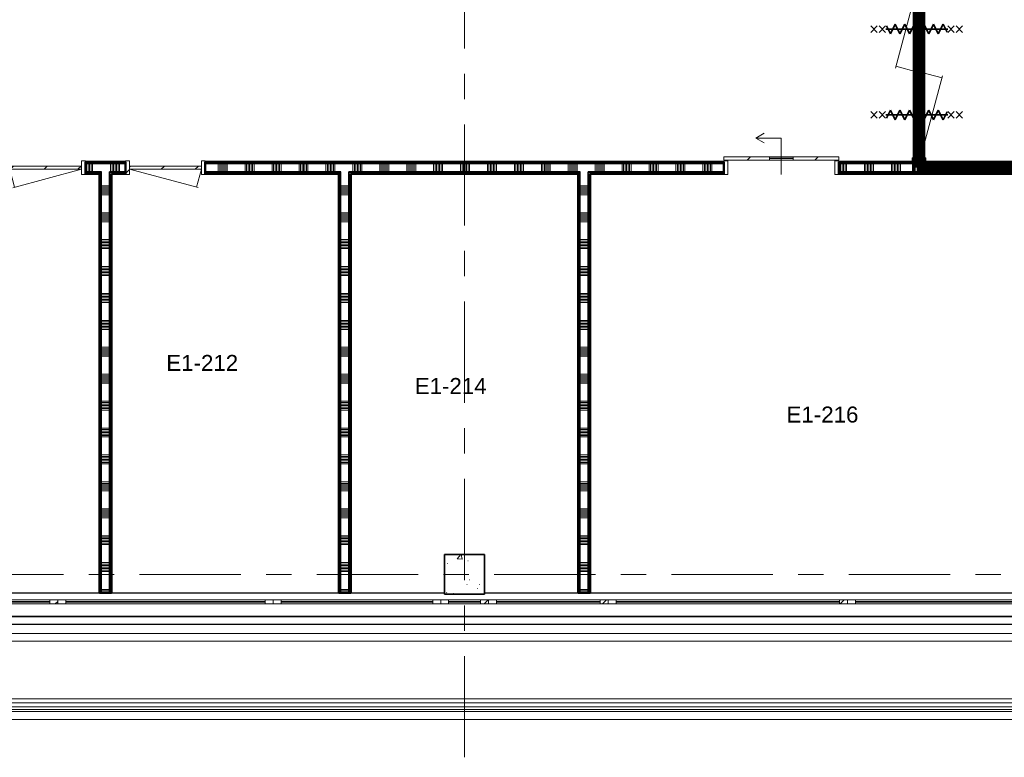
# Model space of a CAD drawing. Extents: x -3204 to 54657, y -2294 to 61632.
# Tile 4 of 65: x 10023 to 22365, y -2294 to 6956. Entities that reach past the tile are written whole.
import ezdxf

# ---------------------------------------------------------------- set-up
doc = ezdxf.new("R2010")
doc.units = 0
doc.header["$LTSCALE"] = 100
doc.linetypes.add('SCHEIDING_BRANDWEREND60', pattern=[3.2, 0.8, -1.6, 0.8])
doc.linetypes.add('stramien', pattern=[22.225, 12.7, -3.175, 3.175, -3.175])
for name, color, linetype, lineweight in [('00---0--FM-RUIMTENR', 7, 'Continuous', 18), ('BA20----_WANDEN', 14, 'Continuous', 50), ('BL$1A---_ALGEMEEN', 7, 'Continuous', 18), ('BL$7A---_STRAMIEN', 7, 'Continuous', 18), ('BL20----_WANDEN', 7, 'Continuous', 25), ('BL23----_VLOEREN', 11, 'Continuous', 18), ('BL28----_CONSTRUCTIES', 4, 'Continuous', 18), ('BL30----_BRANDSYMBOLEN', 14, 'Continuous', 35), ('BL30----_KOZIJNEN', 14, 'Continuous', 25), ('BL34----_BALUSTRADES', 1, 'Continuous', 18), ('BL40----_BRANDWERENDESCHEIDING_60MIN', 84, 'SCHEIDING_BRANDWEREND60', 158)]:
    doc.layers.add(name, color=color, linetype=linetype, lineweight=lineweight)
doc.styles.add('Arial', font='arial.ttf', dxfattribs={"height": 200})
pattern_1 = [(270, (14449.17, 5175), (500, -9e-13), []), (270, (14399.17, 5175), (500, -9e-13), []), (270, (14349.17, 5175), (500, -9e-13), []), (270, (14299.17, 5175), (500, -9e-13), [])]
pattern_2 = [(180, (17175, 2597.5), (7e-13, -500), []), (180, (17175, 2647.5), (7e-13, -500), []), (180, (17175, 2697.5), (7e-13, -500), []), (180, (17175, 2747.5), (7e-13, -500), [])]
pattern_3 = [(180, (11175, 2597.5), (7e-13, -500), []), (180, (11175, 2647.5), (7e-13, -500), []), (180, (11175, 2697.5), (7e-13, -500), []), (180, (11175, 2747.5), (7e-13, -500), [])]
pattern_4 = [(180, (14175, 2597.5), (7e-13, -500), []), (180, (14175, 2647.5), (7e-13, -500), []), (180, (14175, 2697.5), (7e-13, -500), []), (180, (14175, 2747.5), (7e-13, -500), [])]
pattern_5 = [(315, (6505.1, 12417.9), (500, 500), []), (315, (6505.1, 12247.9), (500, 500), []), (315, (6505.1, 12237.9), (500, 500), []), (315, (6505.1, 12227.9), (500, 500), []), (315, (6505.1, 12217.9), (500, 500), []), (315, (6505.1, 12207.9), (500, 500), []), (315, (6505.1, 12197.9), (500, 500), []), (315, (6505.1, 12187.9), (500, 500), [])]
pattern_6 = [(270, (22143.83, 5175), (500, -5e-12), []), (270, (22093.83, 5175), (500, -5e-12), []), (270, (22043.83, 5175), (500, -5e-12), []), (270, (21993.83, 5175), (500, -5e-12), [])]

# ---------------------------------------------------------------- blocks, each defined once
blk = doc.blocks.new('23_FL_glazenwasbalkon5 - AL_23_glazenwasbalkon-1321649-1')
at = {"layer": 'BL23----_VLOEREN'}
for p, q in [((-1818, -13545), (38662, -13545)), ((38762, -13645), (-1918, -13645)), ((-2798, -14525), (39642, -14525)), ((39614, -14498), (-2771, -14498)), ((39742, -14625), (-2898, -14625))]:
    blk.add_line(p, q, dxfattribs=at)
blk = doc.blocks.new('31_WN_AMC_a_br_raam - 2400x1530-V52-1')
at = {"layer": 'BL30----_KOZIJNEN', "lineweight": 18}
h = blk.add_hatch(dxfattribs=at)
h.set_pattern_fill('FP_102', color=256, style=0, pattern_type=2)
h.set_pattern_definition([(225, (421.6, -13145.1), (449.013, -449.013), []), (225, (262.85, -13145.1), (6e-14, -898.026), []), (225, (580.35, -13145.1), (6e-14, -898.026), [])])
h.paths.add_polyline_path([(-1200, 29), (-1200, -21), (-1100, -21), (-1100, 29)], flags=0)
h.paths.add_polyline_path([(1200, 29), (1100, 29), (1100, -21), (1200, -21)], flags=0)
for p, q in [((-1200, 29), (-1200, -21)), ((-1100, 29), (-1200, 29)), ((-1100, -21), (-1100, 29)), ((-1100, 29), (1100, 29)), ((1100, 7), (-1100, 7)), ((-1100, 7), (-1100, 1)), ((-1100, 1), (1100, 1)), ((1200, 29), (1100, 29)), ((1100, 29), (1100, -21)), ((1100, 1), (1100, 7)), ((1200, -21), (1200, 29)), ((-1200, -21), (-1100, -21)), ((-1100, -21), (1100, -21)), ((1100, -21), (1200, -21))]:
    blk.add_line(p, q, dxfattribs=at)
blk = doc.blocks.new('31_WN_AMC_a_br_paneel - 600x1530-V53-1')
at = {"layer": 'BL30----_KOZIJNEN', "lineweight": 18}
h = blk.add_hatch(dxfattribs=at)
h.set_pattern_fill('FP_104', color=256, style=0, pattern_type=2)
h.set_pattern_definition([(225, (6721.6, -13145.1), (449.013, -449.013), []), (225, (6562.85, -13145.1), (6e-14, -898.026), []), (225, (6880.35, -13145.1), (6e-14, -898.026), [])])
h.paths.add_polyline_path([(300, 29), (200, 29), (200, -21), (300, -21)], flags=0)
h.paths.add_polyline_path([(-300, 29), (-300, -21), (-200, -21), (-200, 29)], flags=0)
h = blk.add_hatch(dxfattribs=at)
h.set_pattern_fill('FP_103', color=256, style=0, pattern_type=2)
h.set_pattern_definition([(225, (6721.6, -13145.08), (212.132, -212.132), [])])
h.paths.add_polyline_path([(200, 8), (-200, 8), (-200, 0), (200, 0)], flags=0)
for p, q in [((-200, 29), (-300, 29)), ((-200, -21), (-200, 29)), ((-200, 29), (200, 29)), ((200, 8), (-200, 8)), ((-200, 8), (-200, 0)), ((-200, 0), (200, 0)), ((300, 29), (200, 29)), ((200, 29), (200, -21)), ((200, 0), (200, 8)), ((-300, -21), (-200, -21)), ((-200, -21), (200, -21)), ((200, -21), (300, -21))]:
    blk.add_line(p, q, dxfattribs=at)
blk = doc.blocks.new('31_WN_AMC_a_br_raam - 1500x1530-V55-1')
at = {"layer": 'BL30----_KOZIJNEN', "lineweight": 18}
h = blk.add_hatch(dxfattribs=at)
h.set_pattern_fill('FP_108', color=256, style=0, pattern_type=2)
h.set_pattern_definition([(225, (7771.6, -13145.1), (449.013, -449.013), []), (225, (7612.85, -13145.1), (6e-14, -898.026), []), (225, (7930.35, -13145.1), (6e-14, -898.026), [])])
h.paths.add_polyline_path([(-750, 29), (-750, -21), (-650, -21), (-650, 29)], flags=0)
h.paths.add_polyline_path([(750, 29), (650, 29), (650, -21), (750, -21)], flags=0)
for p, q in [((-750, 29), (-750, -21)), ((-650, 29), (-750, 29)), ((-650, -21), (-650, 29)), ((-650, 29), (650, 29)), ((650, 7), (-650, 7)), ((-650, 7), (-650, 1)), ((-650, 1), (650, 1)), ((750, 29), (650, 29)), ((650, 29), (650, -21)), ((650, 1), (650, 7)), ((750, -21), (750, 29)), ((-750, -21), (-650, -21)), ((-650, -21), (650, -21)), ((650, -21), (750, -21))]:
    blk.add_line(p, q, dxfattribs=at)
blk = doc.blocks.new('31_WN_AMC_a_br_raam - 3000x1530-2251163-1')
at = {"layer": 'BL30----_KOZIJNEN', "lineweight": 18}
h = blk.add_hatch(dxfattribs=at)
h.set_pattern_fill('FP_109', color=256, style=0, pattern_type=2)
h.set_pattern_definition([(225, (10021.6, -13145.1), (449.013, -449.013), []), (225, (9862.85, -13145.1), (6e-14, -898.026), []), (225, (10180.35, -13145.1), (6e-14, -898.026), [])])
h.paths.add_polyline_path([(-1500, 29), (-1500, -21), (-1400, -21), (-1400, 29)], flags=0)
h.paths.add_polyline_path([(1500, 29), (1400, 29), (1400, -21), (1500, -21)], flags=0)
for p, q in [((-1500, 29), (-1500, -21)), ((-1400, 29), (-1500, 29)), ((-1400, -21), (-1400, 29)), ((-1400, 29), (1400, 29)), ((1400, 7), (-1400, 7)), ((-1400, 7), (-1400, 1)), ((-1400, 1), (1400, 1)), ((1500, 29), (1400, 29)), ((1400, 29), (1400, -21)), ((1400, 1), (1400, 7)), ((1500, -21), (1500, 29)), ((-1500, -21), (-1400, -21)), ((-1400, -21), (1400, -21)), ((1400, -21), (1500, -21))]:
    blk.add_line(p, q, dxfattribs=at)
blk = doc.blocks.new('31_WN_AMC_a_br_raam - 2700x1530-2251161-1')
at = {"layer": 'BL30----_KOZIJNEN', "lineweight": 18}
for p, q in [((-1350, 29), (-1350, -21)), ((-1250, 29), (-1350, 29)), ((-1250, -21), (-1250, 29)), ((-1250, 29), (1250, 29)), ((1250, 7), (-1250, 7)), ((-1250, 7), (-1250, 1)), ((-1250, 1), (1250, 1)), ((1350, 29), (1250, 29)), ((1250, 29), (1250, -21)), ((1250, 1), (1250, 7)), ((1350, -21), (1350, 29)), ((-1350, -21), (-1250, -21)), ((-1250, -21), (1250, -21)), ((1250, -21), (1350, -21))]:
    blk.add_line(p, q, dxfattribs=at)
blk = doc.blocks.new('31_WN_AMC_a_br_raam - 2100x1530-V61-1')
at = {"layer": 'BL30----_KOZIJNEN', "lineweight": 18}
for p, q in [((-1050, 29), (-1050, -21)), ((-950, 29), (-1050, 29)), ((-950, -21), (-950, 29)), ((-950, 29), (950, 29)), ((950, 7), (-950, 7)), ((-950, 7), (-950, 1)), ((-950, 1), (950, 1)), ((1050, 29), (950, 29)), ((950, 29), (950, -21)), ((950, 1), (950, 7)), ((1050, -21), (1050, 29)), ((-1050, -21), (-950, -21)), ((-950, -21), (950, -21)), ((950, -21), (1050, -21))]:
    blk.add_line(p, q, dxfattribs=at)
blk = doc.blocks.new('31_WN_AMC_a_br_raam - 2700x1530-V62-1')
at = {"layer": 'BL30----_KOZIJNEN', "lineweight": 18}
for p, q in [((-1350, 29), (-1350, -21)), ((-1250, 29), (-1350, 29)), ((-1250, -21), (-1250, 29)), ((-1250, 29), (1250, 29)), ((1250, 7), (-1250, 7)), ((-1250, 7), (-1250, 1)), ((-1250, 1), (1250, 1)), ((1350, 29), (1250, 29)), ((1250, 29), (1250, -21)), ((1250, 1), (1250, 7)), ((1350, -21), (1350, 29)), ((-1350, -21), (-1250, -21)), ((-1250, -21), (1250, -21)), ((1250, -21), (1350, -21))]:
    blk.add_line(p, q, dxfattribs=at)
blk = doc.blocks.new('Railing - Railing-2110828-1')
at = {"layer": 'BL34----_BALUSTRADES'}
for p, q in [((39532, -14415), (-2688, -14415)), ((39483, -14366), (-2639, -14366)), ((-2738, -14465), (39582, -14465))]:
    blk.add_line(p, q, dxfattribs=at)
blk = doc.blocks.new('32_DR_AMC_s_enkele deur_L_dt3 - 1000x2360-2900844-1')
at = {"layer": 'BL30----_KOZIJNEN', "lineweight": 18}
h = blk.add_hatch(dxfattribs=at)
h.set_pattern_fill('FP_211', color=256, style=0, pattern_type=2)
h.set_pattern_definition([(225, (2971.6, -7705.1), (500, -500), []), (225, (2801.6, -7705.1), (500, -500), []), (225, (2791.6, -7705.1), (500, -500), []), (225, (2781.6, -7705.1), (500, -500), []), (225, (2771.6, -7705.1), (500, -500), []), (225, (2761.6, -7705.1), (500, -500), []), (225, (2751.6, -7705.1), (500, -500), []), (225, (2741.6, -7705.1), (500, -500), [])])
h.paths.add_polyline_path([(-500, 85), (-500, -85), (-450, -85), (-450, 85)], flags=0)
h.paths.add_polyline_path([(500, 85), (450, 85), (450, -85), (500, -85)], flags=0)
h = blk.add_hatch(dxfattribs=at)
h.set_pattern_fill('FP_210', color=256, style=0, pattern_type=2)
h.set_pattern_definition([(225, (2971.6, -7705.08), (212.132, -212.132), [])])
h.paths.add_polyline_path([(-450, 20), (-450, -20), (450, -20), (450, 20), (228, 20)], flags=0)
for p, q in [((450, 20), (-409, 250)), ((-450, 20), (-390, 245)), ((-450, 85), (-500, 85)), ((-500, 85), (-500, -85)), ((-450, -85), (-450, 85)), ((450, 20), (-450, 20)), ((-450, 20), (-450, -20)), ((500, 85), (450, 85)), ((450, 85), (450, -85)), ((450, -20), (450, 20)), ((500, -85), (500, 85)), ((-500, -85), (-450, -85)), ((-450, -20), (450, -20)), ((450, -85), (500, -85))]:
    blk.add_line(p, q, dxfattribs=at)
blk = doc.blocks.new('32_DR_AMC_s_enkele deur_R_dt3 - 1000x2360 2-2903705-1')
at = {"layer": 'BL30----_KOZIJNEN', "lineweight": 18}
h = blk.add_hatch(dxfattribs=at)
h.set_pattern_fill('FP_218', color=256, style=0, pattern_type=2)
h.set_pattern_definition([(225, (1471.6, -7705.08), (212.132, -212.132), [])])
h.paths.add_polyline_path([(-450, 20), (-450, -20), (450, -20), (450, 20), (-187, 20)], flags=0)
for p, q in [((-450, 20), (414, 251)), ((450, 20), (390, 245)), ((-450, 85), (-500, 85)), ((-500, 85), (-500, -85)), ((-450, -85), (-450, 85)), ((450, 20), (-450, 20)), ((-450, 20), (-450, -20)), ((500, 85), (450, 85)), ((450, 85), (450, -85)), ((450, -20), (450, 20)), ((500, -85), (500, 85)), ((-500, -85), (-450, -85)), ((-450, -20), (450, -20)), ((450, -85), (500, -85))]:
    blk.add_line(p, q, dxfattribs=at)
blk = doc.blocks.new('32_DR_AMC_s_enkele schuifdeur_V3 - 1440x2360-2908158-1')
at = {"layer": 'BL$1A---_ALGEMEEN'}
h = blk.add_hatch(dxfattribs=at)
h.set_pattern_fill('FP_220', color=256, style=0, pattern_type=2)
h.set_pattern_definition([(225, (11016.6, -7705.08), (212.132, -212.132), [])])
h.paths.add_polyline_path([(-395, -95), (-395, -135), (175, -135), (175, -95)], flags=0)
h.paths.add_polyline_path([(678, -95), (475, -95), (475, -135), (1045, -135), (1045, -95)], flags=0)
at = {"layer": 'BL30----_KOZIJNEN', "lineweight": 18}
h = blk.add_hatch(dxfattribs=at)
h.set_pattern_fill('FP_221', color=256, style=0, pattern_type=2)
h.set_pattern_definition([(225, (11016.6, -7705.1), (500, -500), []), (225, (10846.6, -7705.1), (500, -500), []), (225, (10836.6, -7705.1), (500, -500), []), (225, (10826.6, -7705.1), (500, -500), []), (225, (10816.6, -7705.1), (500, -500), []), (225, (10806.6, -7705.1), (500, -500), []), (225, (10796.6, -7705.1), (500, -500), []), (225, (10786.6, -7705.1), (500, -500), [])])
h.paths.add_polyline_path([(-395, 85), (-395, -85), (-345, -85), (-345, 85)], flags=0)
h.paths.add_polyline_path([(995, 85), (995, -85), (1045, -85), (1045, 85)], flags=0)
at = {"layer": 'BL$1A---_ALGEMEEN'}
for p, q in [((325, 85), (325, -371)), ((645, -371), (541, -311)), ((325, -371), (645, -371)), ((645, -371), (541, -431))]:
    blk.add_line(p, q, dxfattribs=at)
at = {"layer": 'BL30----_KOZIJNEN', "lineweight": 18}
for p, q in [((-395, 85), (-345, 85)), ((-395, -85), (-395, 85)), ((-345, 85), (-345, -85)), ((995, 85), (1045, 85)), ((995, -85), (995, 85)), ((1045, 85), (1045, -85)), ((-345, -85), (-395, -85)), ((-395, -95), (175, -95)), ((-395, -135), (-395, -95)), ((175, -95), (175, -135)), ((475, -95), (175, -95)), ((175, -118), (175, -115)), ((175, -115), (475, -115)), ((475, -118), (175, -118)), ((475, -95), (1045, -95)), ((475, -135), (475, -95)), ((475, -115), (475, -118)), ((1045, -85), (995, -85)), ((1045, -95), (1045, -135)), ((175, -135), (-395, -135)), ((175, -135), (475, -135)), ((1045, -135), (475, -135))]:
    blk.add_line(p, q, dxfattribs=at)
blk = doc.blocks.new('32_DR_AMC_s_dubbele deur tegengesteld_L_dt3 - 2250x2650_wbdbo60-2939380-1')
at = {"layer": 'BL30----_KOZIJNEN', "lineweight": 18}
h = blk.add_hatch(dxfattribs=at)
h.set_pattern_fill('FP_760', color=256, style=0, pattern_type=2)
h.set_pattern_definition(pattern_5)
h.paths.add_polyline_path([(-1125, 75), (-1125, -85), (-1075, -85), (-1075, 85), (-1125, 85)], flags=0)
h.paths.add_polyline_path([(1075, 85), (1075, -85), (1125, -85), (1125, 85)], flags=0)
h = blk.add_hatch(dxfattribs=at)
h.set_pattern_fill('FP_760', color=256, style=0, pattern_type=2)
h.set_pattern_definition(pattern_5)
h.paths.add_polyline_path([(-1075, -20), (-995, -20), (-995, 20), (-1075, 20)], flags=0)
h.paths.add_polyline_path([(-80, -20), (0, -20), (0, 20), (-80, 20)], flags=0)
at = {"layer": 'BL30----_BRANDSYMBOLEN'}
for p, q in [((-577, 604), (-497, 524)), ((-497, 604), (-577, 524)), ((-497, 499), (-577, 419)), ((-577, 499), (-497, 419)), ((577, 604), (497, 524)), ((497, 604), (577, 524)), ((497, 499), (577, 419)), ((577, 499), (497, 419)), ((-477, 359), (-577, 409)), ((-538, 416), (-538, -359)), ((-538, 416), (-538, -359)), ((477, 359), (577, 409)), ((537, 416), (537, -359)), ((537, 416), (537, -359)), ((-598, 299), (-477, 359)), ((-477, 239), (-598, 299)), ((598, 299), (477, 359)), ((477, 239), (598, 299)), ((-598, 179), (-477, 239)), ((-477, 119), (-598, 179)), ((598, 179), (477, 239)), ((477, 119), (598, 179)), ((-598, 59), (-477, 119)), ((-477, -1), (-598, 59)), ((598, 59), (477, 119)), ((477, -1), (598, 59)), ((-598, -61), (-477, -1)), ((-477, -121), (-598, -61)), ((-598, -181), (-477, -121)), ((598, -61), (477, -1)), ((477, -121), (598, -61)), ((598, -181), (477, -121)), ((-477, -241), (-598, -181)), ((-598, -301), (-477, -241)), ((477, -241), (598, -181)), ((598, -301), (477, -241)), ((-498, -351), (-598, -301)), ((-577, -361), (-497, -441)), ((-497, -361), (-577, -441)), ((577, -361), (497, -441)), ((497, -361), (577, -441)), ((498, -351), (598, -301)), ((-577, -466), (-497, -546)), ((-497, -466), (-577, -546)), ((577, -466), (497, -546)), ((497, -466), (577, -546))]:
    blk.add_line(p, q, dxfattribs=at)
at = {"layer": 'BL30----_KOZIJNEN', "lineweight": 18}
for p, q in [((0, 20), (72, 289)), ((1075, 20), (48, 295)), ((-1075, 85), (-1125, 85)), ((-1075, -85), (-1075, 85)), ((-995, 20), (-1075, 20)), ((-1075, 20), (-1075, -20)), ((-995, -20), (-995, 20)), ((-995, 20), (-80, 20)), ((-80, 3), (-995, 3)), ((-995, 3), (-995, -3)), ((0, 20), (-80, 20)), ((-80, 20), (-80, -20)), ((-80, -3), (-80, 3)), ((0, -20), (0, 20)), ((80, 20), (0, 20)), ((0, 20), (0, -20)), ((80, -20), (80, 20)), ((80, 20), (995, 20)), ((995, 3), (80, 3)), ((80, 3), (80, -3)), ((1075, 20), (995, 20)), ((995, 20), (995, -20)), ((995, -3), (995, 3)), ((1075, 85), (1075, -85)), ((1125, 85), (1075, 85)), ((1075, -20), (1075, 20)), ((-1125, -85), (-1075, -85)), ((-1075, -20), (-48, -295)), ((-1075, -20), (-995, -20)), ((-995, -3), (-80, -3)), ((-80, -20), (-995, -20)), ((-80, -20), (0, -20)), ((0, -20), (-72, -289)), ((0, -20), (80, -20)), ((80, -3), (995, -3)), ((995, -20), (80, -20)), ((995, -20), (1075, -20)), ((1075, -85), (1125, -85))]:
    blk.add_line(p, q, dxfattribs=at)

msp = doc.modelspace()

# ---------------------------------------------------------------- hatches: boundary and pattern name
at = {"layer": 'BA20----_WANDEN', "lineweight": 18}
h = msp.add_hatch(dxfattribs=at)
h.set_pattern_fill('FP_196', color=256, angle=-270, style=0, pattern_type=2)
h.set_pattern_definition(pattern_1)
h.paths.add_polyline_path([(21296.3, 5162.5), (21296.3, 5175), (20290, 5175), (20290, 5162.5)], flags=0)
h.paths.add_polyline_path([(18850, 5162.5), (18850, 5175), (12350, 5175), (12350, 5162.5), (17047, 5162.5)], flags=0)
h.paths.add_polyline_path([(11350, 5162.5), (11350, 5175), (10850, 5175), (10850, 5162.5)], flags=0)
h.paths.add_polyline_path([(9850, 5162.5), (9850, 5175), (8002, 5175), (8002, 5162.5), (8367.3, 5162.5)], flags=0)
h = msp.add_hatch(dxfattribs=at)
h.set_pattern_fill('FP_196', color=256, angle=-270, style=0, pattern_type=2)
h.set_pattern_definition(pattern_1)
h.paths.add_polyline_path([(21296.3, 5150), (21296.3, 5162.5), (20290, 5162.5), (20290, 5150)], flags=0)
h.paths.add_polyline_path([(18850, 5150), (18850, 5162.5), (12350, 5162.5), (12350, 5150), (17047, 5150)], flags=0)
h.paths.add_polyline_path([(11350, 5150), (11350, 5162.5), (10850, 5162.5), (10850, 5150)], flags=0)
h.paths.add_polyline_path([(9850, 5150), (9850, 5162.5), (8002, 5162.5), (8002, 5150), (8367.3, 5150)], flags=0)
h = msp.add_hatch(dxfattribs=at)
h.set_pattern_fill('FP_197', color=256, angle=-270, style=0, pattern_type=2)
h.set_pattern_definition([(270, (14649.17, 5175), (337.5, -6e-13), []), (270, (14630.42, 5175), (337.5, -6e-13), []), (270, (14611.67, 5175), (337.5, -6e-13), []), (270, (14592.92, 5175), (337.5, -6e-13), []), (270, (14574.17, 5175), (337.5, -6e-13), []), (270, (14555.42, 5175), (337.5, -6e-13), []), (270, (14536.67, 5175), (337.5, -6e-13), [])])
h.paths.add_polyline_path([(21296.3, 5050), (21296.3, 5150), (20290, 5150), (20290, 5050)], flags=0)
h.paths.add_polyline_path([(18850, 5050), (18850, 5150), (12350, 5150), (12350, 5050), (17150, 5050)], flags=0)
h.paths.add_polyline_path([(11350, 5050), (11350, 5150), (10850, 5150), (10850, 5050), (11150, 5050)], flags=0)
h.paths.add_polyline_path([(9850, 5050), (9850, 5150), (8002, 5150), (8002, 5050), (8367.3, 5050)], flags=0)
h = msp.add_hatch(dxfattribs=at)
h.set_pattern_fill('FP_763', color=256, angle=-270, style=0, pattern_type=2)
h.set_pattern_definition(pattern_6)
h.paths.add_polyline_path([(23466.3, 5162.5), (23466.3, 5175), (21221.3, 5175), (21221.3, 5162.5), (22471.8, 5162.5)], flags=0)
h = msp.add_hatch(dxfattribs=at)
h.set_pattern_fill('FP_763', color=256, angle=-270, style=0, pattern_type=2)
h.set_pattern_definition(pattern_6)
h.paths.add_polyline_path([(23466.3, 5150), (23466.3, 5162.5), (21221.3, 5162.5), (21221.3, 5150), (22471.8, 5150)], flags=0)
h = msp.add_hatch(dxfattribs=at)
h.set_pattern_fill('FP_764', color=256, angle=-270, style=0, pattern_type=2)
h.set_pattern_definition([(270, (22343.83, 5175), (337.5, -4e-12), []), (270, (22325.08, 5175), (337.5, -4e-12), []), (270, (22306.33, 5175), (337.5, -4e-12), []), (270, (22287.58, 5175), (337.5, -4e-12), []), (270, (22268.83, 5175), (337.5, -4e-12), []), (270, (22250.08, 5175), (337.5, -4e-12), []), (270, (22231.33, 5175), (337.5, -4e-12), [])])
h.paths.add_polyline_path([(23466.3, 5050), (23466.3, 5150), (21221.3, 5150), (21221.3, 5050), (23450, 5050)], flags=0)
h = msp.add_hatch(dxfattribs=at)
h.set_pattern_fill('FP_196', color=256, angle=-270, style=0, pattern_type=2)
h.set_pattern_definition(pattern_1)
h.paths.add_polyline_path([(21296.3, 5037.5), (21296.3, 5050), (20290, 5050), (20290, 5037.5)], flags=0)
h.paths.add_polyline_path([(18850, 5037.5), (18850, 5050), (17150, 5050), (17150, 5037.5)], flags=0)
h.paths.add_polyline_path([(17037.5, 5037.5), (17050, 5037.5), (17050, 5050), (14150, 5050), (14150, 5037.5)], flags=0)
h.paths.add_polyline_path([(14050, 5037.5), (14050, 5050), (12350, 5050), (12350, 5037.5), (14037.5, 5037.5)], flags=0)
h.paths.add_polyline_path([(11150, 5037.5), (11350, 5037.5), (11350, 5050), (11150, 5050)], flags=0)
h.paths.add_polyline_path([(10850, 5037.5), (11050, 5037.5), (11050, 5050), (10850, 5050)], flags=0)
h.paths.add_polyline_path([(9850, 5037.5), (9850, 5050), (8002, 5050), (8002, 5037.5), (8367.3, 5037.5)], flags=0)
h = msp.add_hatch(dxfattribs=at)
h.set_pattern_fill('FP_196', color=256, angle=-270, style=0, pattern_type=2)
h.set_pattern_definition(pattern_1)
h.paths.add_polyline_path([(21296.3, 5025), (21296.3, 5037.5), (20290, 5037.5), (20290, 5025)], flags=0)
h.paths.add_polyline_path([(18850, 5025), (18850, 5037.5), (17150, 5037.5), (17150, 5025), (17175, 5025)], flags=0)
h.paths.add_polyline_path([(17037.5, 5025), (17037.5, 5037.5), (14150, 5037.5), (14150, 5025), (17025, 5025)], flags=0)
h.paths.add_polyline_path([(14037.5, 5025), (14037.5, 5037.5), (12350, 5037.5), (12350, 5025), (14025, 5025)], flags=0)
h.paths.add_polyline_path([(11350, 5025), (11350, 5037.5), (11150, 5037.5), (11150, 5025), (11175, 5025)], flags=0)
h.paths.add_polyline_path([(11025, 5025), (11037.5, 5025), (11037.5, 5037.5), (10850, 5037.5), (10850, 5025)], flags=0)
h.paths.add_polyline_path([(9850, 5025), (9850, 5037.5), (8002, 5037.5), (8002, 5025), (8367.3, 5025)], flags=0)
h = msp.add_hatch(dxfattribs=at)
h.set_pattern_fill('FP_206', color=256, angle=90, style=0, pattern_type=2)
h.set_pattern_definition(pattern_3)
h.paths.add_polyline_path([(11025, -230), (11037.5, -230), (11037.5, 5025), (11025, 5025), (11025, 901.2)], flags=0)
h = msp.add_hatch(dxfattribs=at)
h.set_pattern_fill('FP_206', color=256, angle=90, style=0, pattern_type=2)
h.set_pattern_definition(pattern_3)
h.paths.add_polyline_path([(11050, -230), (11050, 5037.5), (11037.5, 5037.5), (11037.5, -230)], flags=0)
h = msp.add_hatch(dxfattribs=at)
h.set_pattern_fill('FP_207', color=256, angle=90, style=0, pattern_type=2)
h.set_pattern_definition([(180, (11175, 2397.5), (5e-13, -337.5), []), (180, (11175, 2416.25), (5e-13, -337.5), []), (180, (11175, 2435), (5e-13, -337.5), []), (180, (11175, 2453.75), (5e-13, -337.5), []), (180, (11175, 2472.5), (5e-13, -337.5), []), (180, (11175, 2491.25), (5e-13, -337.5), []), (180, (11175, 2510), (5e-13, -337.5), [])])
h.paths.add_polyline_path([(11150, -230), (11150, 5050), (11050, 5050), (11050, -230)], flags=0)
h = msp.add_hatch(dxfattribs=at)
h.set_pattern_fill('FP_206', color=256, angle=90, style=0, pattern_type=2)
h.set_pattern_definition(pattern_3)
h.paths.add_polyline_path([(11162.5, -230), (11162.5, 5025), (11150, 5025), (11150, -230)], flags=0)
h = msp.add_hatch(dxfattribs=at)
h.set_pattern_fill('FP_206', color=256, angle=90, style=0, pattern_type=2)
h.set_pattern_definition(pattern_3)
h.paths.add_polyline_path([(11162.5, -230), (11175, -230), (11175, 5025), (11162.5, 5025), (11162.5, 901.2)], flags=0)
h = msp.add_hatch(dxfattribs=at)
h.set_pattern_fill('FP_755', color=256, angle=90, style=0, pattern_type=2)
h.set_pattern_definition(pattern_4)
h.paths.add_polyline_path([(14037.5, -230), (14037.5, 5025), (14025, 5025), (14025, -230)], flags=0)
h = msp.add_hatch(dxfattribs=at)
h.set_pattern_fill('FP_755', color=256, angle=90, style=0, pattern_type=2)
h.set_pattern_definition(pattern_4)
h.paths.add_polyline_path([(14050, -230), (14050, 5037.5), (14037.5, 5037.5), (14037.5, -230)], flags=0)
h = msp.add_hatch(dxfattribs=at)
h.set_pattern_fill('FP_756', color=256, angle=90, style=0, pattern_type=2)
h.set_pattern_definition([(180, (14175, 2397.5), (5e-13, -337.5), []), (180, (14175, 2416.25), (5e-13, -337.5), []), (180, (14175, 2435), (5e-13, -337.5), []), (180, (14175, 2453.75), (5e-13, -337.5), []), (180, (14175, 2472.5), (5e-13, -337.5), []), (180, (14175, 2491.25), (5e-13, -337.5), []), (180, (14175, 2510), (5e-13, -337.5), [])])
h.paths.add_polyline_path([(14050, -230), (14150, -230), (14150, 5050), (14050, 5050), (14050, 901.2)], flags=0)
h = msp.add_hatch(dxfattribs=at)
h.set_pattern_fill('FP_755', color=256, angle=90, style=0, pattern_type=2)
h.set_pattern_definition(pattern_4)
h.paths.add_polyline_path([(14162.5, -230), (14162.5, 5025), (14150, 5025), (14150, -230)], flags=0)
h = msp.add_hatch(dxfattribs=at)
h.set_pattern_fill('FP_755', color=256, angle=90, style=0, pattern_type=2)
h.set_pattern_definition(pattern_4)
h.paths.add_polyline_path([(14175, -230), (14175, 5025), (14162.5, 5025), (14162.5, -230)], flags=0)
h = msp.add_hatch(dxfattribs=at)
h.set_pattern_fill('FP_204', color=256, angle=90, style=0, pattern_type=2)
h.set_pattern_definition(pattern_2)
h.paths.add_polyline_path([(17037.5, -230), (17037.5, 5025), (17025, 5025), (17025, -230)], flags=0)
h = msp.add_hatch(dxfattribs=at)
h.set_pattern_fill('FP_204', color=256, angle=90, style=0, pattern_type=2)
h.set_pattern_definition(pattern_2)
h.paths.add_polyline_path([(17047, -230), (17050, -230), (17050, 5037.5), (17037.5, 5037.5), (17037.5, -230)], flags=0)
h = msp.add_hatch(dxfattribs=at)
h.set_pattern_fill('FP_205', color=256, angle=90, style=0, pattern_type=2)
h.set_pattern_definition([(180, (17175, 2397.5), (5e-13, -337.5), []), (180, (17175, 2416.25), (5e-13, -337.5), []), (180, (17175, 2435), (5e-13, -337.5), []), (180, (17175, 2453.75), (5e-13, -337.5), []), (180, (17175, 2472.5), (5e-13, -337.5), []), (180, (17175, 2491.25), (5e-13, -337.5), []), (180, (17175, 2510), (5e-13, -337.5), [])])
h.paths.add_polyline_path([(17050, -230), (17150, -230), (17150, 5050), (17050, 5050), (17050, 901.2)], flags=0)
h = msp.add_hatch(dxfattribs=at)
h.set_pattern_fill('FP_204', color=256, angle=90, style=0, pattern_type=2)
h.set_pattern_definition(pattern_2)
h.paths.add_polyline_path([(17150, -230), (17162.5, -230), (17162.5, 5025), (17150, 5025), (17150, 901.2)], flags=0)
h = msp.add_hatch(dxfattribs=at)
h.set_pattern_fill('FP_204', color=256, angle=90, style=0, pattern_type=2)
h.set_pattern_definition(pattern_2)
h.paths.add_polyline_path([(17175, -230), (17175, 5025), (17162.5, 5025), (17162.5, -230)], flags=0)
h = msp.add_hatch(dxfattribs=at)
h.set_pattern_fill('FP_763', color=256, angle=-270, style=0, pattern_type=2)
h.set_pattern_definition(pattern_6)
h.paths.add_polyline_path([(23466.3, 5037.5), (23466.3, 5050), (23450, 5050), (23450, 5037.5), (23462.5, 5037.5)], flags=0)
h.paths.add_polyline_path([(23350, 5037.5), (23350, 5050), (21221.3, 5050), (21221.3, 5037.5), (22471.8, 5037.5)], flags=0)
h = msp.add_hatch(dxfattribs=at)
h.set_pattern_fill('FP_763', color=256, angle=-270, style=0, pattern_type=2)
h.set_pattern_definition(pattern_6)
h.paths.add_polyline_path([(23462.5, 5025), (23466.3, 5025), (23466.3, 5037.5), (23462.5, 5037.5)], flags=0)
h.paths.add_polyline_path([(22471.8, 5025), (23350, 5025), (23350, 5037.5), (21221.3, 5037.5), (21221.3, 5025), (21386.8, 5025)], flags=0)
at = {"layer": 'BL28----_CONSTRUCTIES'}
h = msp.add_hatch(dxfattribs=at)
h.set_pattern_fill('FP_1', color=256, style=0, pattern_type=2)
h.set_pattern_definition([(50, (8878.4, 12805.1), (728.737, -63.756), [76.2, -838.2]), (355, (8878.4, 12805.1), (-140.97, 764.228), [60.96, -670.56]), (100.451, (8939.1, 12799.8), (587.77, 700.467), [64.76, -712.36]), (46.184, (8878.4, 13008.3), (1084.316, -168.17), [114.3, -1257.3]), (96.636, (8968.8, 12994.3), (949.61, 989.71), [97.14, -1068.54]), (351.184, (8878.4, 13008.3), (949.62, 989.7), [91.44, -1005.84]), (21, (8980, 12957.5), (606.458, -409.06), [76.2, -838.2]), (326, (8980, 12957.5), (247.21, 736.753), [60.96, -670.56]), (71.451, (9030.54, 12923.4), (853.668, 327.685), [64.76, -712.36]), (37.5, (8878.4, 12805.08), (12.3547, 338.22), [3.353, -659.079, 3.353, -677.367, -673.1]), (37.5, (8878.4, 12805.08), (12.3547, 338.22), [-1343.152, 3.353, -669.747]), (7.5, (8878.4, 12805.08), (267.279, 400.722), [3.353, -384.759, 3.353, -643.839, -256.54]), (7.5, (8878.4, 12805.08), (267.279, 400.722), [-1035.304, 3.353, -253.187]), (327.5, (8651.83, 12805.08), (542.3633, -22.9153), [3.353, -250.647, 3.353, -789.127, -1051.56]), (327.5, (8651.83, 12805.08), (542.3633, -22.9153), [-1046.48, 3.353, -1048.207]), (317.5, (8550.24, 12805.1), (592.517, 101.707), [3.353, -326.847, 3.353, -522.935, -746.76]), (317.5, (8550.24, 12805.1), (592.517, 101.707), [-856.488, 3.353, -743.407])])
h.paths.add_polyline_path([(15850, -250), (15850, 250), (15350, 250), (15350, -250)], flags=0)

# ---------------------------------------------------------------- linework, layer by layer
at = {"layer": 'BL$7A---_STRAMIEN', "linetype": 'stramien'}
for p, q in [((15600, -2294.5), (15600, 60632.3)), ((52800, 0), (-2203.7, 0))]:
    msp.add_line(p, q, dxfattribs=at)
at = {"layer": 'BL20----_WANDEN', "lineweight": 50}
for p, q in [((11350, 5175), (10850, 5175)), ((10850, 5175), (10850, 5025)), ((11350, 5025), (11350, 5175)), ((18850, 5175), (12350, 5175)), ((12350, 5175), (12350, 5025)), ((18850, 5025), (18850, 5175)), ((21296.3, 5175), (20290, 5175)), ((20290, 5175), (20290, 5025)), ((23466.3, 5175), (21221.3, 5175)), ((21221.3, 5175), (21221.3, 5025)), ((21296.3, 5025), (21296.3, 5175)), ((10850, 5025), (11025, 5025)), ((11025, 5025), (11025, -230)), ((11175, 5025), (11350, 5025)), ((11175, -230), (11175, 5025)), ((12350, 5025), (14025, 5025)), ((14025, 5025), (14025, -230)), ((14175, 5025), (17025, 5025)), ((14175, -230), (14175, 5025)), ((17025, 5025), (17025, -230)), ((17175, 5025), (18850, 5025)), ((17175, -230), (17175, 5025)), ((20290, 5025), (21296.3, 5025)), ((21221.3, 5025), (23325, 5025)), ((11025, -230), (11175, -230)), ((14025, -230), (14175, -230)), ((17025, -230), (17175, -230))]:
    msp.add_line(p, q, dxfattribs=at)
at = {"layer": 'BL20----_WANDEN'}
for p, q in [((11350, 5162.5), (10850, 5162.5)), ((11350, 5150), (10850, 5150)), ((18850, 5162.5), (12350, 5162.5)), ((18850, 5150), (12350, 5150)), ((21296.3, 5162.5), (20290, 5162.5)), ((21296.3, 5150), (20290, 5150)), ((23466.3, 5162.5), (21221.3, 5162.5)), ((23466.3, 5150), (21221.3, 5150)), ((11050, 5050), (10850, 5050)), ((11037.5, 5037.5), (10850, 5037.5)), ((11037.5, -230), (11037.5, 5037.5)), ((11050, -230), (11050, 5050)), ((11350, 5050), (11150, 5050)), ((11150, -230), (11150, 5050)), ((11350, 5037.5), (11150, 5037.5)), ((11162.5, -230), (11162.5, 5025)), ((14050, 5050), (12350, 5050)), ((14037.5, 5037.5), (12350, 5037.5)), ((14037.5, -230), (14037.5, 5037.5)), ((14050, -230), (14050, 5050)), ((17050, 5050), (14150, 5050)), ((14150, -230), (14150, 5050)), ((17037.5, 5037.5), (14150, 5037.5)), ((14162.5, -230), (14162.5, 5025)), ((17037.5, -230), (17037.5, 5037.5)), ((17050, -230), (17050, 5050)), ((18850, 5050), (17150, 5050)), ((17150, -230), (17150, 5050)), ((18850, 5037.5), (17150, 5037.5)), ((17162.5, -230), (17162.5, 5025)), ((21296.3, 5050), (20290, 5050)), ((21296.3, 5037.5), (20290, 5037.5)), ((23350, 5050), (21221.3, 5050)), ((23350, 5037.5), (21221.3, 5037.5)), ((8150, -230), (11025, -230)), ((11175, -230), (14025, -230)), ((14175, -230), (15350, -230)), ((15850, -230), (17025, -230)), ((17175, -230), (23150, -230)), ((7270, -530), (24900, -530)), ((24900, -530), (7270, -530)), ((24900, -630), (7170, -630))]:
    msp.add_line(p, q, dxfattribs=at)
at = {"layer": 'BL28----_CONSTRUCTIES', "lineweight": 35}
for p, q in [((15850, 250), (15350, 250)), ((15350, 250), (15350, -250)), ((15850, -250), (15850, 250)), ((15350, -250), (15850, -250))]:
    msp.add_line(p, q, dxfattribs=at)
at = {"layer": 'BL40----_BRANDWERENDESCHEIDING_60MIN', "const_width": 160}
for points in [[(21296.3, 7500), (21296.3, 5100)], [(21296.3, 5100), (23400, 5100)]]:
    msp.add_lwpolyline(points, dxfattribs=at)

# ---------------------------------------------------------------- block references
at = {"layer": 'BL23----_VLOEREN'}
msp.add_blockref('23_FL_glazenwasbalkon5 - AL_23_glazenwasbalkon-1321649-1', (8878.4, 12805.1), dxfattribs=at)
at = {"layer": 'BL30----_KOZIJNEN'}
for name, p, rotation in [('32_DR_AMC_s_dubbele deur tegengesteld_L_dt3 - 2250x2650_wbdbo60-2939380-1', (21296.3, 6300), 89.9999999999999), ('32_DR_AMC_s_enkele schuifdeur_V3 - 1440x2360-2908158-1', (19895, 5100), 180), ('32_DR_AMC_s_enkele deur_R_dt3 - 1000x2360 2-2903705-1', (10350, 5100), 180), ('32_DR_AMC_s_enkele deur_L_dt3 - 1000x2360-2900844-1', (11850, 5100), 180), ('31_WN_AMC_a_br_raam - 2400x1530-V52-1', (9300, -340), 180), ('31_WN_AMC_a_br_raam - 2700x1530-V62-1', (11850, -340), 180), ('31_WN_AMC_a_br_raam - 2100x1530-V61-1', (14250, -340), 180), ('31_WN_AMC_a_br_paneel - 600x1530-V53-1', (15600, -340), 180), ('31_WN_AMC_a_br_raam - 1500x1530-V55-1', (16650, -340), 180), ('31_WN_AMC_a_br_raam - 3000x1530-2251163-1', (18900, -340), 180), ('31_WN_AMC_a_br_raam - 2700x1530-2251161-1', (21750, -340), 180)]:
    msp.add_blockref(name, p, dxfattribs=dict(at, rotation=rotation))
at = {"layer": 'BL34----_BALUSTRADES'}
msp.add_blockref('Railing - Railing-2110828-1', (8878.4, 12805.1), dxfattribs=at)

# ---------------------------------------------------------------- texts
at = {"layer": '00---0--FM-RUIMTENR', "char_height": 200, "width": 1114.346, "attachment_point": 1, "style": 'Arial'}
for s, insert in [('E1-212', (11860.7, 2752)), ('E1-214', (14975.2, 2462.4)), ('E1-216', (19635.7, 2104.4))]:
    msp.add_mtext(s, dxfattribs=dict(at, insert=insert))

doc.saveas('drawing.dxf')
